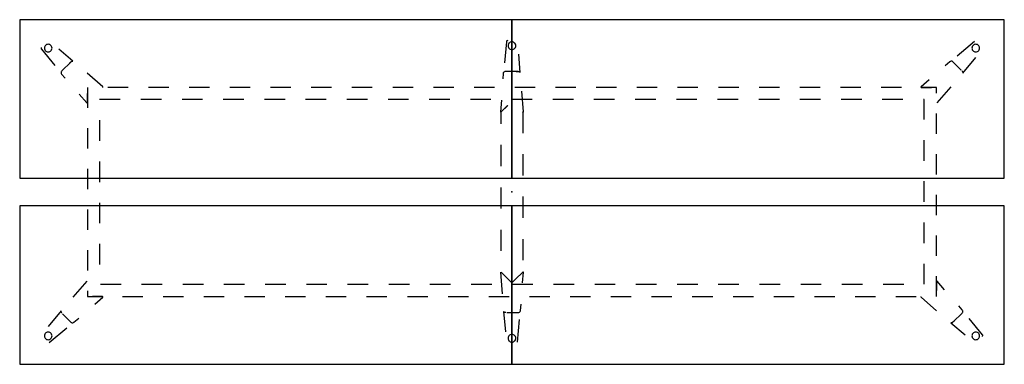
# Model space of a CAD drawing. Header units: metres. Extents: x 0.22 to 4.22, y -1.48 to -0.08.
import ezdxf

# ---------------------------------------------------------------- set-up
doc = ezdxf.new("R2010")
doc.units = ezdxf.units.M
doc.header["$MEASUREMENT"] = 0

# ---------------------------------------------------------------- blocks, each defined once
blk = doc.blocks.new('d66d3f1f-0941-44b5-8590-80281dc35bfd')
at = {"color": 252, "lineweight": 25, "true_color": 0x848484}
for p, q in [((0.3105, -0.1978), (0.365, -0.2638)), ((0.4385, -0.2465), (0.381, -0.1982)), ((2.1996, -0.1675), (2.1915, -0.2527)), ((4.1013, -0.1659), (4.0301, -0.2256)), ((2.2558, -0.2925), (2.2492, -0.2176)), ((4.0534, -0.2945), (4.106, -0.2309)), ((0.4292, -0.25), (0.3928, -0.2863)), ((0.424, -0.2551), (0.4302, -0.2489)), ((4.0013, -0.2485), (3.9819, -0.2653)), ((4.0473, -0.2827), (4.0135, -0.2489)), ((0.3924, -0.2986), (0.4068, -0.3152)), ((0.5599, -0.3501), (0.4968, -0.2956)), ((2.1863, -0.2966), (2.1848, -0.3187)), ((2.2467, -0.2883), (2.1953, -0.2883)), ((2.2394, -0.2883), (2.2482, -0.2883)), ((4.0499, -0.2853), (4.0509, -0.2863)), ((0.4969, -0.3527), (0.4969, -0.4354)), ((0.6623, -0.3527), (0.5796, -0.3527)), ((0.8276, -0.3527), (0.745, -0.3527)), ((0.993, -0.3527), (0.9103, -0.3527)), ((1.1584, -0.3527), (1.0757, -0.3527)), ((1.3238, -0.3527), (1.2411, -0.3527)), ((1.4892, -0.3527), (1.4065, -0.3527)), ((1.6546, -0.3527), (1.5719, -0.3527)), ((1.82, -0.3527), (1.7373, -0.3527)), ((1.9853, -0.3527), (1.9026, -0.3527)), ((2.1507, -0.3527), (2.068, -0.3527)), ((2.3161, -0.3527), (2.2334, -0.3527)), ((2.4815, -0.3527), (2.3988, -0.3527)), ((2.6469, -0.3527), (2.5642, -0.3527)), ((2.8123, -0.3527), (2.7296, -0.3527)), ((2.9776, -0.3527), (2.895, -0.3527)), ((3.143, -0.3527), (3.0603, -0.3527)), ((3.3084, -0.3527), (3.2257, -0.3527)), ((3.4738, -0.3527), (3.3911, -0.3527)), ((3.6392, -0.3527), (3.5565, -0.3527)), ((3.8046, -0.3527), (3.7219, -0.3527)), ((3.9161, -0.3223), (3.8839, -0.3501)), ((3.8848, -0.3527), (3.9256, -0.3527)), ((3.9469, -0.3527), (3.8873, -0.3527)), ((3.9469, -0.3758), (3.9469, -0.3527)), ((3.9495, -0.4158), (4.0064, -0.35)), ((0.464, -0.3808), (0.4942, -0.4158)), ((0.4969, -0.4148), (0.4969, -0.3777)), ((2.2683, -0.4515), (2.2622, -0.3684)), ((0.6305, -0.4027), (0.5469, -0.4027)), ((0.7979, -0.4027), (0.7142, -0.4027)), ((0.9652, -0.4027), (0.8816, -0.4027)), ((1.1326, -0.4027), (1.0489, -0.4027)), ((1.2999, -0.4027), (1.2163, -0.4027)), ((1.4673, -0.4027), (1.3836, -0.4027)), ((1.6346, -0.4027), (1.551, -0.4027)), ((1.802, -0.4027), (1.7183, -0.4027)), ((1.9693, -0.4027), (1.8857, -0.4027)), ((2.1367, -0.4027), (2.053, -0.4027)), ((2.1788, -0.4054), (2.1755, -0.4515)), ((2.2048, -0.4259), (2.178, -0.4527)), ((2.178, -0.4527), (2.2042, -0.4265)), ((2.304, -0.4027), (2.2203, -0.4027)), ((2.4714, -0.4027), (2.3877, -0.4027)), ((2.6387, -0.4027), (2.555, -0.4027)), ((2.8061, -0.4027), (2.7224, -0.4027)), ((2.9734, -0.4027), (2.8897, -0.4027)), ((3.1408, -0.4027), (3.0571, -0.4027)), ((3.3081, -0.4027), (3.2244, -0.4027)), ((3.4754, -0.4027), (3.3918, -0.4027)), ((3.6428, -0.4027), (3.5591, -0.4027)), ((3.8101, -0.4027), (3.7265, -0.4027)), ((3.8969, -0.4027), (3.8938, -0.4027)), ((3.8969, -0.4834), (3.8969, -0.4027)), ((2.1772, -0.454), (2.1769, -0.4555)), ((2.1769, -0.4555), (2.1769, -0.5006)), ((2.178, -0.4527), (2.1772, -0.454)), ((2.2666, -0.454), (2.2657, -0.4527)), ((2.2669, -0.4555), (2.2666, -0.454)), ((2.2669, -0.5385), (2.2669, -0.4555)), ((3.9469, -0.5412), (3.9469, -0.4585)), ((0.4969, -0.5181), (0.4969, -0.6008)), ((0.5469, -0.4864), (0.5469, -0.5701)), ((2.1769, -0.5866), (2.1769, -0.6727)), ((3.8969, -0.6507), (3.8969, -0.567)), ((2.2669, -0.7106), (2.2669, -0.6245)), ((3.9469, -0.7066), (3.9469, -0.6239)), ((0.5469, -0.6538), (0.5469, -0.7374)), ((0.4969, -0.6835), (0.4969, -0.7662)), ((2.1769, -0.7588), (2.1769, -0.8449)), ((3.8969, -0.8181), (3.8969, -0.7344)), ((2.2669, -0.8828), (2.2669, -0.7967)), ((3.9469, -0.872), (3.9469, -0.7893)), ((0.5469, -0.8211), (0.5469, -0.9048)), ((0.4969, -0.8489), (0.4969, -0.9316)), ((3.8969, -0.9854), (3.8969, -0.9017)), ((2.1769, -0.931), (2.1769, -1.017)), ((3.9469, -1.0374), (3.9469, -0.9547)), ((0.5469, -0.9885), (0.5469, -1.0721)), ((2.2669, -1.0549), (2.2669, -0.9688)), ((0.4969, -1.0143), (0.4969, -1.097)), ((3.8969, -1.1527), (3.8969, -1.0691)), ((2.1755, -1.104), (2.1818, -1.1907)), ((2.178, -1.1028), (2.2219, -1.1466)), ((2.2657, -1.1028), (2.2369, -1.1316)), ((2.2652, -1.1464), (2.2683, -1.104)), ((0.4942, -1.1397), (0.4374, -1.2055)), ((0.5499, -1.1527), (0.6336, -1.1527)), ((0.7173, -1.1527), (0.801, -1.1527)), ((0.8846, -1.1527), (0.9683, -1.1527)), ((1.052, -1.1527), (1.1357, -1.1527)), ((1.2193, -1.1527), (1.303, -1.1527)), ((1.3867, -1.1527), (1.4703, -1.1527)), ((1.554, -1.1527), (1.6377, -1.1527)), ((1.7214, -1.1527), (1.805, -1.1527)), ((1.8887, -1.1527), (1.9724, -1.1527)), ((2.0561, -1.1527), (2.1397, -1.1527)), ((2.2219, -1.1466), (2.2389, -1.1296)), ((2.2234, -1.1527), (2.3071, -1.1527)), ((2.3908, -1.1527), (2.4744, -1.1527)), ((2.5581, -1.1527), (2.6418, -1.1527)), ((2.7254, -1.1527), (2.8091, -1.1527)), ((2.8928, -1.1527), (2.9765, -1.1527)), ((3.0601, -1.1527), (3.1438, -1.1527)), ((3.2275, -1.1527), (3.3112, -1.1527)), ((3.3948, -1.1527), (3.4785, -1.1527)), ((3.5622, -1.1527), (3.6459, -1.1527)), ((3.7295, -1.1527), (3.8132, -1.1527)), ((3.9469, -1.2027), (3.9469, -1.1201)), ((3.9469, -1.1407), (3.9469, -1.1778)), ((3.9797, -1.1747), (3.9495, -1.1397)), ((0.4969, -1.1797), (0.4969, -1.2027)), ((0.4969, -1.2027), (0.5565, -1.2027)), ((0.5589, -1.2027), (0.5182, -1.2027)), ((0.5276, -1.2332), (0.5599, -1.2054)), ((0.6392, -1.2027), (0.7219, -1.2027)), ((0.8046, -1.2027), (0.8873, -1.2027)), ((0.97, -1.2027), (1.0526, -1.2027)), ((1.1353, -1.2027), (1.218, -1.2027)), ((1.3007, -1.2027), (1.3834, -1.2027)), ((1.4661, -1.2027), (1.5488, -1.2027)), ((1.6315, -1.2027), (1.7142, -1.2027)), ((1.7969, -1.2027), (1.8796, -1.2027)), ((1.9623, -1.2027), (2.045, -1.2027)), ((2.1276, -1.2027), (2.2103, -1.2027)), ((2.2571, -1.2588), (2.2589, -1.2332)), ((2.293, -1.2027), (2.3757, -1.2027)), ((2.4584, -1.2027), (2.5411, -1.2027)), ((2.6238, -1.2027), (2.7065, -1.2027)), ((2.7892, -1.2027), (2.8719, -1.2027)), ((2.9546, -1.2027), (3.0373, -1.2027)), ((3.12, -1.2027), (3.2026, -1.2027)), ((3.2853, -1.2027), (3.368, -1.2027)), ((3.4507, -1.2027), (3.5334, -1.2027)), ((3.6161, -1.2027), (3.6988, -1.2027)), ((3.7815, -1.2027), (3.8642, -1.2027)), ((3.8839, -1.2054), (3.9469, -1.2599)), ((0.3904, -1.261), (0.3378, -1.3246)), ((0.3939, -1.2702), (0.3928, -1.2692)), ((0.3965, -1.2728), (0.4302, -1.3066)), ((2.1877, -1.2631), (2.1955, -1.3453)), ((2.1968, -1.2672), (2.1953, -1.2672)), ((2.2004, -1.2672), (2.2482, -1.2672)), ((4.0146, -1.3055), (4.0509, -1.2692)), ((4.0514, -1.2569), (4.0369, -1.2403)), ((0.4425, -1.307), (0.4619, -1.2902)), ((2.2448, -1.388), (2.2529, -1.2954)), ((4.0052, -1.309), (4.0628, -1.3573)), ((4.0197, -1.3004), (4.0135, -1.3066)), ((4.1333, -1.3577), (4.0788, -1.2917)), ((0.3424, -1.3896), (0.4136, -1.3299))]:
    blk.add_line(p, q, dxfattribs=at)
at = {"color": 18, "lineweight": 25, "true_color": 0x000000}
for points in [[(2.2219, -0.078), (0.222, -0.078), (0.222, -0.722), (2.2219, -0.722)], [(4.221, -0.722), (4.222, -0.078), (2.2219, -0.078), (2.2219, -0.722)], [(0.222, -0.8335), (0.222, -1.4775), (2.2219, -1.4775), (2.2219, -0.8335)], [(2.2219, -1.4775), (4.222, -1.4775), (4.221, -0.8335), (2.2219, -0.8335)]]:
    blk.add_lwpolyline(points, close=True, dxfattribs=at)
at = {"color": 252, "lineweight": 25, "true_color": 0x848484}
for points in [[(0.3108, -0.1911), (0.3097, -0.1926), (0.3093, -0.1944), (0.3096, -0.1962), (0.3105, -0.1978)], [(0.3533, -0.1932), (0.3529, -0.1898), (0.3517, -0.1865), (0.3499, -0.1836), (0.3474, -0.1811), (0.3445, -0.1792), (0.3412, -0.1781), (0.3377, -0.1777), (0.3343, -0.1781), (0.331, -0.1792), (0.3281, -0.1811), (0.3256, -0.1836), (0.3238, -0.1865), (0.3226, -0.1898), (0.3222, -0.1932)], [(0.3222, -0.1932), (0.3226, -0.1967), (0.3238, -0.2), (0.3256, -0.2029), (0.3281, -0.2054), (0.331, -0.2072), (0.3343, -0.2084), (0.3377, -0.2087), (0.3412, -0.2084), (0.3445, -0.2072), (0.3474, -0.2054), (0.3499, -0.2029), (0.3517, -0.2), (0.3529, -0.1967), (0.3533, -0.1932)], [(2.2046, -0.163), (2.2028, -0.1633), (2.2012, -0.1643), (2.2001, -0.1657), (2.1996, -0.1675)], [(2.2374, -0.1835), (2.237, -0.1801), (2.2359, -0.1768), (2.234, -0.1739), (2.2315, -0.1714), (2.2286, -0.1696), (2.2253, -0.1684), (2.2219, -0.168), (2.2184, -0.1684), (2.2151, -0.1696), (2.2122, -0.1714), (2.2097, -0.1739), (2.2079, -0.1768), (2.2067, -0.1801), (2.2064, -0.1835)], [(2.2064, -0.1835), (2.2067, -0.187), (2.2079, -0.1903), (2.2097, -0.1932), (2.2122, -0.1957), (2.2151, -0.1975), (2.2184, -0.1987), (2.2219, -0.199), (2.2253, -0.1987), (2.2286, -0.1975), (2.2315, -0.1957), (2.234, -0.1932), (2.2359, -0.1903), (2.237, -0.187), (2.2374, -0.1835)], [(4.1215, -0.1932), (4.1211, -0.1898), (4.12, -0.1865), (4.1181, -0.1836), (4.1157, -0.1811), (4.1127, -0.1792), (4.1095, -0.1781), (4.106, -0.1777), (4.1026, -0.1781), (4.0993, -0.1792), (4.0963, -0.1811), (4.0939, -0.1836), (4.092, -0.1865), (4.0909, -0.1898), (4.0905, -0.1932)], [(4.0905, -0.1932), (4.0909, -0.1967), (4.092, -0.2), (4.0939, -0.2029), (4.0963, -0.2054), (4.0993, -0.2072), (4.1026, -0.2084), (4.106, -0.2087), (4.1095, -0.2084), (4.1127, -0.2072), (4.1157, -0.2054), (4.1181, -0.2029), (4.12, -0.2), (4.1211, -0.1967), (4.1215, -0.1932)], [(0.4302, -0.2489), (0.432, -0.2475), (0.4341, -0.2466), (0.4363, -0.2463), (0.4385, -0.2465)], [(4.0135, -0.2489), (4.0118, -0.2475), (4.0097, -0.2466), (4.0075, -0.2463), (4.0053, -0.2465), (4.0031, -0.2472), (4.0013, -0.2485)], [(0.3928, -0.2863), (0.3914, -0.2881), (0.3905, -0.2901), (0.3902, -0.2924), (0.3904, -0.2946), (0.3911, -0.2967), (0.3924, -0.2986)], [(2.1953, -0.2883), (2.193, -0.2886), (2.1909, -0.2894), (2.1891, -0.2907), (2.1877, -0.2924), (2.1867, -0.2944), (2.1863, -0.2966)], [(2.2482, -0.2883), (2.2504, -0.2886), (2.2525, -0.2894), (2.2543, -0.2907), (2.2558, -0.2925)], [(4.0509, -0.2863), (4.0523, -0.2881), (4.0532, -0.2901), (4.0536, -0.2923), (4.0534, -0.2945)], [(0.5589, -0.3527), (0.5603, -0.3518), (0.5599, -0.3501)], [(3.8839, -0.3501), (3.8834, -0.3518), (3.8848, -0.3527)], [(0.4942, -0.4158), (0.4959, -0.4162), (0.4969, -0.4148)], [(2.1755, -0.4515), (2.1763, -0.453), (2.178, -0.4527)], [(2.2657, -0.4527), (2.2674, -0.453), (2.2683, -0.4515)], [(2.2683, -1.104), (2.2674, -1.1025), (2.2657, -1.1028)], [(3.9495, -1.1397), (3.9478, -1.1393), (3.9469, -1.1407)], [(0.5599, -1.2054), (0.5603, -1.2037), (0.5589, -1.2027)], [(3.8848, -1.2027), (3.8834, -1.2037), (3.8839, -1.2054)], [(0.3928, -1.2692), (0.3914, -1.2674), (0.3905, -1.2654), (0.3902, -1.2632), (0.3904, -1.261)], [(2.1953, -1.2672), (2.1931, -1.2669), (2.191, -1.2661), (2.1892, -1.2648), (2.1877, -1.2631)], [(2.2482, -1.2672), (2.2504, -1.2669), (2.2525, -1.2661), (2.2543, -1.2648), (2.2557, -1.2631), (2.2567, -1.261), (2.2571, -1.2588)], [(4.0509, -1.2692), (4.0523, -1.2674), (4.0532, -1.2654), (4.0536, -1.2631), (4.0534, -1.2609), (4.0526, -1.2588), (4.0514, -1.2569)], [(0.4302, -1.3066), (0.432, -1.308), (0.434, -1.3089), (0.4363, -1.3092), (0.4385, -1.309), (0.4406, -1.3083), (0.4425, -1.307)], [(4.0135, -1.3066), (4.0118, -1.308), (4.0097, -1.3089), (4.0075, -1.3092), (4.0052, -1.309)], [(0.3533, -1.3623), (0.3529, -1.3588), (0.3517, -1.3555), (0.3499, -1.3526), (0.3474, -1.3501), (0.3445, -1.3483), (0.3412, -1.3471), (0.3377, -1.3468), (0.3343, -1.3471), (0.331, -1.3483), (0.3281, -1.3501), (0.3256, -1.3526), (0.3238, -1.3555), (0.3226, -1.3588), (0.3222, -1.3623)], [(2.2374, -1.372), (2.237, -1.3685), (2.2359, -1.3652), (2.234, -1.3623), (2.2315, -1.3598), (2.2286, -1.358), (2.2253, -1.3568), (2.2219, -1.3565), (2.2184, -1.3568), (2.2151, -1.358), (2.2122, -1.3598), (2.2097, -1.3623), (2.2079, -1.3652), (2.2067, -1.3685), (2.2064, -1.372)], [(4.1215, -1.3623), (4.1211, -1.3588), (4.12, -1.3555), (4.1181, -1.3526), (4.1157, -1.3501), (4.1127, -1.3483), (4.1095, -1.3471), (4.106, -1.3468), (4.1026, -1.3471), (4.0993, -1.3483), (4.0963, -1.3501), (4.0939, -1.3526), (4.092, -1.3555), (4.0909, -1.3588), (4.0905, -1.3623)], [(4.133, -1.3644), (4.134, -1.3629), (4.1344, -1.3611), (4.1342, -1.3593), (4.1333, -1.3577)], [(0.3222, -1.3623), (0.3226, -1.3657), (0.3238, -1.369), (0.3256, -1.3719), (0.3281, -1.3744), (0.331, -1.3762), (0.3343, -1.3774), (0.3377, -1.3778), (0.3412, -1.3774), (0.3445, -1.3762), (0.3474, -1.3744), (0.3499, -1.3719), (0.3517, -1.369), (0.3529, -1.3657), (0.3533, -1.3623)], [(2.2064, -1.372), (2.2067, -1.3754), (2.2079, -1.3787), (2.2097, -1.3816), (2.2122, -1.3841), (2.2151, -1.3859), (2.2184, -1.3871), (2.2219, -1.3875), (2.2253, -1.3871), (2.2286, -1.3859), (2.2315, -1.3841), (2.234, -1.3816), (2.2359, -1.3787), (2.237, -1.3754), (2.2374, -1.372)], [(4.0905, -1.3623), (4.0909, -1.3657), (4.092, -1.369), (4.0939, -1.3719), (4.0963, -1.3744), (4.0993, -1.3762), (4.1026, -1.3774), (4.106, -1.3778), (4.1095, -1.3774), (4.1127, -1.3762), (4.1157, -1.3744), (4.1181, -1.3719), (4.12, -1.369), (4.1211, -1.3657), (4.1215, -1.3623)]]:
    blk.add_lwpolyline(points, dxfattribs=at)
at = {"color": 1, "true_color": 0xff0000}
blk.add_point((2.2219, -0.7777), dxfattribs=at)
blk.add_point((2.2219, -0.7777), dxfattribs=at)
blk.add_point((2.2219, -0.7777), dxfattribs=at)
blk.add_point((2.2219, -0.7777), dxfattribs=at)
blk.add_point((2.2219, -0.7777), dxfattribs=at)
blk = doc.blocks.new('ed7d3b50-559b-4328-b4dc-7ad0bf4adfce')
blk.add_blockref('d66d3f1f-0941-44b5-8590-80281dc35bfd', (0, 0))

msp = doc.modelspace()

# ---------------------------------------------------------------- block references
msp.add_blockref('ed7d3b50-559b-4328-b4dc-7ad0bf4adfce', (0, 0))

doc.saveas('drawing.dxf')
